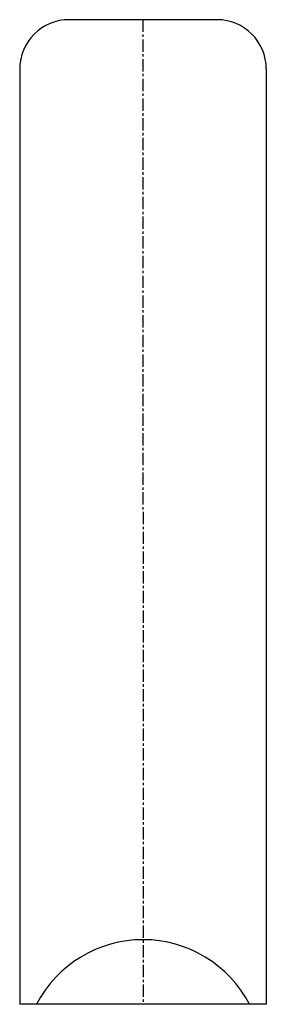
# Model space of a CAD drawing. Extents: x 127 to 152, y 43 to 143.
import ezdxf

# ---------------------------------------------------------------- set-up
doc = ezdxf.new("R2010")
doc.units = 0
doc.linetypes.add('CENTER', pattern=[2, 1.25, -0.25, 0.25, -0.25])
doc.layers.get('0').update_dxf_attribs({"linetype": 'CONTINUOUS'})
doc.layers.add('BRAUER-1', color=1, linetype='CENTER')

msp = doc.modelspace()

# ---------------------------------------------------------------- linework, layer by layer
for p, q in [((147.499999, 143.437171), (132.499999, 143.437171)), ((127.499999, 138.437171), (127.5, 63.437171)), ((152.499999, 138.437171), (152.5, 63.437171)), ((127.5, 63.437171), (127.5, 43.437171)), ((152.5, 63.437171), (152.5, 43.437171)), ((129.2, 43.437171), (127.5, 43.437171)), ((150.8, 43.437171), (129, 43.437171)), ((152.5, 43.437171), (150.8, 43.437171))]:
    msp.add_line(p, q)
for centre, radius, start, end in [((132.499999, 138.437171), 5, 90, 180.000011), ((147.499999, 138.437171), 5, 0.000001, 90), ((140, 37.832174), 12.167826, 27.428466, 152.571536)]:
    msp.add_arc(centre, radius, start, end)
at = {"layer": 'BRAUER-1'}
msp.add_line((139.999999, 143.437171), (140, 43.437171), dxfattribs=at)

doc.saveas('drawing.dxf')
